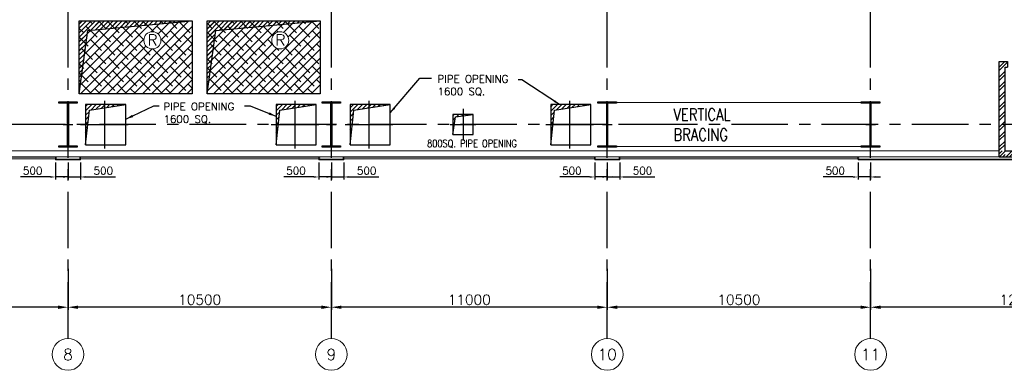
# Model space of a CAD drawing. Header units: inches. Extents: x 0 to 1564127, y -23460 to 23144100.
# Tile 109 of 215: x 479787 to 519047, y 84945 to 98900. Entities that reach past the tile are written whole.
import ezdxf
from ezdxf.enums import TextEntityAlignment as Align

# ---------------------------------------------------------------- set-up
doc = ezdxf.new("R2010")
doc.units = ezdxf.units.IN
doc.header["$LTSCALE"] = 1800
doc.header["$MEASUREMENT"] = 0
doc.linetypes.add('CENTER', pattern=[2, 1.25, -0.25, 0.25, -0.25])
doc.linetypes.add('HIDDEN', pattern=[0.375, 0.25, -0.125])
doc.layers.get('0').update_dxf_attribs({"color": 253, "lineweight": 9})
for name, color, linetype, lineweight in [('A-CHEQUERED PLATE HATCH', 252, 'Continuous', 9), ('CL', 8, 'CENTER', 15), ('CLAD-1', 3, 'Continuous', 15), ('CONCRETE', 145, 'Continuous', 18), ('dimension line', 4, 'Continuous', 13), ('STEEL', 231, 'Continuous', 18), ('TAG', 4, 'Continuous', 15), ('WALL HATCH', 251, 'Continuous', 13), ('WIN', 31, 'Continuous', 13)]:
    doc.layers.add(name, color=color, linetype=linetype, lineweight=lineweight)
for name, color, linetype in [('BRACING', 1, 'HIDDEN'), ('CEN', 2, 'CENTER'), ('COL', 1, 'Continuous'), ('DIM', 4, 'Continuous'), ('GRID', 251, 'CENTER'), ('OPENING', 40, 'Continuous'), ('TEXT', 3, 'Continuous'), ('WALL', 6, 'Continuous'), ('WALL1', 6, 'Continuous')]:
    doc.layers.add(name, color=color, linetype=linetype)
doc.styles.add('COMPLEX', font='complex')
doc.styles.add('ROAMNS', font='ROMANS.shx')
doc.styles.add('ROMANS', font='romans.shx')
doc.dimstyles.new('DIM INT 1', dxfattribs={"dimtxt": 300, "dimasz": 200, "dimexe": 100, "dimexo": 100, "dimgap": 100, "dimtad": 1, "dimdec": 0, "dimzin": 13, "dimdsep": 46, "dimlunit": 5, "dimtxsty": 'ROAMNS', "dimblk1": 'CLOSEDBLANK', "dimcen": 0.09, "dimclrd": 9, "dimclre": 9, "dimclrt": 4, "dimadec": 0, "dimazin": 0, "dimtfac": 1, "dimtdec": 0, "dimtix": 1, "dimtmove": 2, "dimatfit": 3, "dimfxl": 1, "dimtolj": 1, "dimtzin": 13, "dimarcsym": 0})
doc.dimstyles.new('DIM100 x2', dxfattribs={"dimscale": 0, "dimtxt": 400, "dimasz": 400, "dimexe": 100, "dimexo": 100, "dimgap": 100, "dimtad": 1, "dimdec": 0, "dimzin": 13, "dimdsep": 46, "dimtxsty": 'ROMANS', "dimblk2": 'OBLIQUE', "dimcen": 100, "dimdle": 100, "dimclrd": 9, "dimclre": 9, "dimclrt": 4, "dimadec": 0, "dimazin": 0, "dimtfac": 1.1, "dimtdec": 0, "dimtix": 1, "dimtmove": 2, "dimatfit": 3, "dimfxl": 1, "dimtolj": 1, "dimtzin": 13, "dimarcsym": 0})
doc.dimstyles.new('STANDARD1', dxfattribs={"dimtxt": 300, "dimasz": 250, "dimexe": 0, "dimexo": 0, "dimgap": 80, "dimtad": 1, "dimdec": 0, "dimzin": 0, "dimdsep": 46, "dimtxsty": 'ROMANS', "dimcen": 0, "dimclrd": 4, "dimclre": 4, "dimclrt": 7, "dimadec": 0, "dimazin": 0, "dimtfac": 0.09, "dimtdec": 0, "dimtix": 1, "dimtofl": 0, "dimtmove": 0, "dimatfit": 3, "dimfxl": 1, "dimtolj": 1, "dimtzin": 0, "dimarcsym": 0})
doc.dimstyles.new('USER175', dxfattribs={"dimscale": 175, "dimtxt": 2, "dimasz": 1.75, "dimexe": 0, "dimexo": 0, "dimgap": 0.5, "dimtad": 1, "dimdec": 0, "dimzin": 0, "dimdsep": 46, "dimtxsty": 'ROMANS', "dimcen": 0, "dimclrd": 4, "dimclre": 4, "dimclrt": 4, "dimadec": 0, "dimazin": 0, "dimtfac": 0.09, "dimtdec": 0, "dimtix": 1, "dimtofl": 0, "dimtmove": 0, "dimatfit": 3, "dimfxl": 1, "dimtolj": 1, "dimtzin": 0, "dimarcsym": 0})
pattern_1 = [(225, (-122500, 3e-10), (176.7767, -176.7767), []), (315, (-122500, 3e-10), (530.33009, -176.7767), [625, -375])]

# ---------------------------------------------------------------- blocks, each defined once
blk = doc.blocks.new('A-ROW COLUMN')
at = {"layer": 'COL'}
h = blk.add_hatch(dxfattribs=at)
h.set_pattern_fill('ANSI31', color=256, scale=200, style=0)
h.set_pattern_definition([(45, (165226.353, 18853.894), (-17.67767, 17.67767), [])])
h.paths.add_polyline_path([(180799, 40890), (181539, 40890), (181539, 40840), (180799, 40840)])
h.paths.add_polyline_path([(181153, 42590), (181185, 42590), (181185, 40890), (181153, 40890)])
h.paths.add_polyline_path([(180799, 42640), (181539, 42640), (181539, 42590), (180799, 42590)])
blk.add_line((181169, 40840), (181169, 42640))
at = {"layer": 'CEN'}
for p, q in [((181169, 40840), (181169, 42640)), ((180977, 41740), (181360, 41740))]:
    blk.add_line(p, q, dxfattribs=at)
at = {"layer": 'COL'}
for points in [[(180799, 42640), (181539, 42640), (181539, 42590), (180799, 42590)], [(181153, 42590), (181185, 42590), (181185, 40890), (181153, 40890)], [(180799, 40890), (181539, 40890), (181539, 40840), (180799, 40840)]]:
    blk.add_lwpolyline(points, close=True, dxfattribs=at)
blk = doc.blocks.new('*D134')
at = {"layer": 'Defpoints', "color": 0, "transparency": 16777216}
for p in [(513714, 89079), (525714, 87935), (513714, 87454)]:
    blk.add_point(p, dxfattribs=at)
at = {"layer": 'dimension line', "color": 9, "lineweight": -2, "transparency": 16777216}
for p, q in [((513714, 88979), (513714, 87354)), ((525714, 87835), (525714, 87354)), ((525314, 87454), (514114, 87454))]:
    blk.add_line(p, q, dxfattribs=at)
at = {"layer": 'dimension line', "color": 9, "transparency": 16777216}
for points in [[(514114, 87520), (514114, 87387), (513714, 87454)], [(525314, 87520), (525314, 87387), (525714, 87454)]]:
    blk.add_solid(points, dxfattribs=at)
at = {"layer": 'dimension line', "color": 4, "transparency": 16777216, "insert": (519714, 87754), "char_height": 400, "attachment_point": 5, "style": 'ROMANS'}
blk.add_mtext('\\A1;12000', dxfattribs=at)
blk = doc.blocks.new('_Oblique')
at = {"color": 0, "linetype": 'ByBlock', "lineweight": -2}
blk.add_line((-0.5, -0.5), (0.5, 0.5), dxfattribs=at)
blk = doc.blocks.new('*D135')
at = {"layer": 'Defpoints', "color": 0, "transparency": 16777216}
for p in [(503214, 89079), (513714, 87935), (503214, 87454)]:
    blk.add_point(p, dxfattribs=at)
at = {"layer": 'dimension line', "color": 9, "lineweight": -2, "transparency": 16777216}
for p, q in [((503214, 88979), (503214, 87354)), ((513714, 87835), (513714, 87354)), ((513314, 87454), (503614, 87454))]:
    blk.add_line(p, q, dxfattribs=at)
at = {"layer": 'dimension line', "color": 9, "transparency": 16777216}
for points in [[(503614, 87520), (503614, 87387), (503214, 87454)], [(513314, 87520), (513314, 87387), (513714, 87454)]]:
    blk.add_solid(points, dxfattribs=at)
at = {"layer": 'dimension line', "color": 4, "transparency": 16777216, "insert": (508464, 87754), "char_height": 400, "attachment_point": 5, "style": 'ROMANS'}
blk.add_mtext('\\A1;10500', dxfattribs=at)
blk = doc.blocks.new('*D136')
at = {"layer": 'Defpoints', "color": 0, "transparency": 16777216}
for p in [(492214, 89079), (503214, 87935), (492214, 87454)]:
    blk.add_point(p, dxfattribs=at)
at = {"layer": 'dimension line', "color": 9, "lineweight": -2, "transparency": 16777216}
for p, q in [((492214, 88979), (492214, 87354)), ((503214, 87835), (503214, 87354)), ((502814, 87454), (492614, 87454))]:
    blk.add_line(p, q, dxfattribs=at)
at = {"layer": 'dimension line', "color": 9, "transparency": 16777216}
for points in [[(492614, 87520), (492614, 87387), (492214, 87454)], [(502814, 87520), (502814, 87387), (503214, 87454)]]:
    blk.add_solid(points, dxfattribs=at)
at = {"layer": 'dimension line', "color": 4, "transparency": 16777216, "insert": (497714, 87754), "char_height": 400, "attachment_point": 5, "style": 'ROMANS'}
blk.add_mtext('\\A1;11000', dxfattribs=at)
blk = doc.blocks.new('*D137')
at = {"layer": 'Defpoints', "color": 0, "transparency": 16777216}
for p in [(481714, 89079), (492214, 87935), (481714, 87454)]:
    blk.add_point(p, dxfattribs=at)
at = {"layer": 'dimension line', "color": 9, "lineweight": -2, "transparency": 16777216}
for p, q in [((481714, 88979), (481714, 87354)), ((492214, 87835), (492214, 87354)), ((491814, 87454), (482114, 87454))]:
    blk.add_line(p, q, dxfattribs=at)
at = {"layer": 'dimension line', "color": 9, "transparency": 16777216}
for points in [[(482114, 87520), (482114, 87387), (481714, 87454)], [(491814, 87520), (491814, 87387), (492214, 87454)]]:
    blk.add_solid(points, dxfattribs=at)
at = {"layer": 'dimension line', "color": 4, "transparency": 16777216, "insert": (486964, 87754), "char_height": 400, "attachment_point": 5, "style": 'ROMANS'}
blk.add_mtext('\\A1;10500', dxfattribs=at)
blk = doc.blocks.new('*D138')
at = {"layer": 'Defpoints', "color": 0, "transparency": 16777216}
for p in [(470714, 89079), (481714, 87935), (470714, 87454)]:
    blk.add_point(p, dxfattribs=at)
at = {"layer": 'dimension line', "color": 9, "lineweight": -2, "transparency": 16777216}
for p, q in [((470714, 88979), (470714, 87354)), ((481714, 87835), (481714, 87354)), ((481314, 87454), (471114, 87454))]:
    blk.add_line(p, q, dxfattribs=at)
at = {"layer": 'dimension line', "color": 9, "transparency": 16777216}
for points in [[(471114, 87520), (471114, 87387), (470714, 87454)], [(481314, 87520), (481314, 87387), (481714, 87454)]]:
    blk.add_solid(points, dxfattribs=at)
at = {"layer": 'dimension line', "color": 4, "transparency": 16777216, "insert": (476214, 87754), "char_height": 400, "attachment_point": 5, "style": 'ROMANS'}
blk.add_mtext('\\A1;11000', dxfattribs=at)
blk = doc.blocks.new('GRD')
at = {"layer": 'CL', "linetype": 'Continuous'}
blk.add_circle((0, 419.99985), 419.99985, dxfattribs=at)
at = {"layer": 'CL', "color": 4, "style": 'COMPLEX'}
blk.add_attdef('GRD', text='', height=300, dxfattribs=at).set_placement((0, 419.99985), align=Align.MIDDLE)
blk = doc.blocks.new('STAIR AT A-ROW SC-02 ENCLOSER')
at = {"layer": 'WALL HATCH'}
h = blk.add_hatch(dxfattribs=at)
h.set_pattern_fill('ANSI32', color=256, scale=750, style=0)
h.set_pattern_definition([(45, (-993505, 238893.87), (-198.87378, 198.87378), []), (45, (-993372.42, 238893.87), (-198.87378, 198.87378), [])])
h.paths.add_polyline_path([(-5335, 2285), (-5335, 2515), (115, 2515), (115, 929), (-115, 929), (-115, 2285)])
h.paths.add_polyline_path([(-6535, 2285), (-6535, 2515), (-6865, 2515), (-6865, -1280), (-6635, -1280), (-6635, 2285)])
h = blk.add_hatch(dxfattribs=at)
h.set_pattern_fill('ANSI32', color=256, scale=750, style=0)
h.set_pattern_definition([(45, (-993635, 238893.87), (-198.87378, 198.87378), []), (45, (-993502.42, 238893.87), (-198.87378, 198.87378), [])])
h.paths.add_polyline_path([(-115, -1050), (-115, -900), (115, -900), (115, -1280), (-6865, -1280), (-6865, -1050), (-6635, -1050), (-6635, -1050)])
at = {"layer": 'WALL'}
for p, q in [((-6865, -1280), (-6865, 2515)), ((-6865, 2515), (-6535, 2515)), ((-6535, 2515), (-6535, 2285)), ((-5335, 2515), (115, 2515)), ((115, 900), (115, 2515)), ((-6635, -1050), (-6635, 2285)), ((-6635, 2285), (-6535, 2285)), ((-5335, 2285), (-115, 2285)), ((-115, 900), (-115, 2285))]:
    blk.add_line(p, q, dxfattribs=at)
at = {"layer": 'WALL', "flags": 128}
blk.add_lwpolyline([(-5335, 2285), (-5335, 2515)], dxfattribs=at)
at = {"layer": 'WALL1'}
for p, q in [((-6635, -1050), (-115, -1050)), ((-115, -1050), (-115, -900)), ((115, -1280), (115, -900)), ((-6865, -1280), (115, -1280))]:
    blk.add_line(p, q, dxfattribs=at)
blk = doc.blocks.new('A$C3B1115A1')
at = {"layer": 'STEEL'}
for p, q in [((-270, -91), (-320, -91)), ((-320, -91), (-320, -191)), ((-320, -191), (-270, -191))]:
    blk.add_line(p, q, dxfattribs=at)
blk.add_lwpolyline([(-270, -191), (-270, -183, 0.397434), (-272, -180), (-307, -177, -0.397434), (-310, -174), (-310, -109, -0.397434), (-307, -106), (-272, -103, 0.397434), (-270, -100), (-270, -91)], format="xyb", dxfattribs=at)
blk = doc.blocks.new('*D1547')
at = {"layer": 'Defpoints', "color": 0, "transparency": 16777216}
for p in [(481214, 93317), (481714, 93317), (481714, 92640)]:
    blk.add_point(p, dxfattribs=at)
at = {"layer": 'DIM', "color": 9, "lineweight": -2, "transparency": 16777216}
for p, q in [((481214, 93217), (481214, 92540)), ((481714, 93217), (481714, 92540)), ((481014, 92640), (479821, 92640)), ((481714, 92640), (481214, 92640)), ((481914, 92640), (482114, 92640))]:
    blk.add_line(p, q, dxfattribs=at)
at = {"layer": 'DIM', "color": 9, "transparency": 16777216}
for points in [[(481014, 92673), (481014, 92606), (481214, 92640)], [(481914, 92673), (481914, 92606), (481714, 92640)]]:
    blk.add_solid(points, dxfattribs=at)
at = {"layer": 'DIM', "color": 4, "transparency": 16777216, "insert": (480306, 92890), "char_height": 300, "attachment_point": 5, "style": 'ROAMNS'}
blk.add_mtext('\\A1;500', dxfattribs=at)
blk = doc.blocks.new('_ClosedBlank')
at = {"color": 0, "linetype": 'ByBlock', "lineweight": -2}
for p, q in [((-1, 0.17), (0, 0)), ((-1, 0.17), (-1, -0.17)), ((0, 0), (-1, -0.17))]:
    blk.add_line(p, q, dxfattribs=at)
blk = doc.blocks.new('*D1548')
at = {"layer": 'Defpoints', "color": 0, "transparency": 16777216}
for p in [(481714, 93317), (482214, 93317), (481714, 92640)]:
    blk.add_point(p, dxfattribs=at)
at = {"layer": 'DIM', "color": 9, "lineweight": -2, "transparency": 16777216}
for p, q in [((481714, 93217), (481714, 92540)), ((482214, 93217), (482214, 92540)), ((481514, 92640), (481314, 92640)), ((481714, 92640), (482214, 92640)), ((482414, 92640), (483607, 92640))]:
    blk.add_line(p, q, dxfattribs=at)
at = {"layer": 'DIM', "color": 9, "transparency": 16777216}
for points in [[(481514, 92673), (481514, 92606), (481714, 92640)], [(482414, 92673), (482414, 92606), (482214, 92640)]]:
    blk.add_solid(points, dxfattribs=at)
at = {"layer": 'DIM', "color": 4, "transparency": 16777216, "insert": (483121, 92890), "char_height": 300, "attachment_point": 5, "style": 'ROAMNS'}
blk.add_mtext('\\A1;500', dxfattribs=at)
blk = doc.blocks.new('*D1549')
at = {"layer": 'Defpoints', "color": 0, "transparency": 16777216}
for p in [(491714, 93317), (492214, 93317), (492214, 92640)]:
    blk.add_point(p, dxfattribs=at)
at = {"layer": 'DIM', "color": 9, "lineweight": -2, "transparency": 16777216}
for p, q in [((491714, 93217), (491714, 92540)), ((492214, 93217), (492214, 92540)), ((491514, 92640), (490321, 92640)), ((492214, 92640), (491714, 92640)), ((492414, 92640), (492614, 92640))]:
    blk.add_line(p, q, dxfattribs=at)
at = {"layer": 'DIM', "color": 9, "transparency": 16777216}
for points in [[(491514, 92673), (491514, 92606), (491714, 92640)], [(492414, 92673), (492414, 92606), (492214, 92640)]]:
    blk.add_solid(points, dxfattribs=at)
at = {"layer": 'DIM', "color": 4, "transparency": 16777216, "insert": (490806, 92890), "char_height": 300, "attachment_point": 5, "style": 'ROAMNS'}
blk.add_mtext('\\A1;500', dxfattribs=at)
blk = doc.blocks.new('*D1550')
at = {"layer": 'Defpoints', "color": 0, "transparency": 16777216}
for p in [(492214, 93317), (492714, 93317), (492214, 92640)]:
    blk.add_point(p, dxfattribs=at)
at = {"layer": 'DIM', "color": 9, "lineweight": -2, "transparency": 16777216}
for p, q in [((492214, 93217), (492214, 92540)), ((492714, 93217), (492714, 92540)), ((492014, 92640), (491814, 92640)), ((492214, 92640), (492714, 92640)), ((492914, 92640), (494107, 92640))]:
    blk.add_line(p, q, dxfattribs=at)
at = {"layer": 'DIM', "color": 9, "transparency": 16777216}
for points in [[(492014, 92673), (492014, 92606), (492214, 92640)], [(492914, 92673), (492914, 92606), (492714, 92640)]]:
    blk.add_solid(points, dxfattribs=at)
at = {"layer": 'DIM', "color": 4, "transparency": 16777216, "insert": (493621, 92890), "char_height": 300, "attachment_point": 5, "style": 'ROAMNS'}
blk.add_mtext('\\A1;500', dxfattribs=at)
blk = doc.blocks.new('*D1551')
at = {"layer": 'Defpoints', "color": 0, "transparency": 16777216}
for p in [(502714, 93317), (503214, 93317), (503214, 92640)]:
    blk.add_point(p, dxfattribs=at)
at = {"layer": 'DIM', "color": 9, "lineweight": -2, "transparency": 16777216}
for p, q in [((502714, 93217), (502714, 92540)), ((503214, 93217), (503214, 92540)), ((502514, 92640), (501321, 92640)), ((503214, 92640), (502714, 92640)), ((503414, 92640), (503614, 92640))]:
    blk.add_line(p, q, dxfattribs=at)
at = {"layer": 'DIM', "color": 9, "transparency": 16777216}
for points in [[(502514, 92673), (502514, 92606), (502714, 92640)], [(503414, 92673), (503414, 92606), (503214, 92640)]]:
    blk.add_solid(points, dxfattribs=at)
at = {"layer": 'DIM', "color": 4, "transparency": 16777216, "insert": (501806, 92890), "char_height": 300, "attachment_point": 5, "style": 'ROAMNS'}
blk.add_mtext('\\A1;500', dxfattribs=at)
blk = doc.blocks.new('*D1552')
at = {"layer": 'Defpoints', "color": 0, "transparency": 16777216}
for p in [(503214, 93317), (503714, 93317), (503214, 92640)]:
    blk.add_point(p, dxfattribs=at)
at = {"layer": 'DIM', "color": 9, "lineweight": -2, "transparency": 16777216}
for p, q in [((503214, 93217), (503214, 92540)), ((503714, 93217), (503714, 92540)), ((503014, 92640), (502814, 92640)), ((503214, 92640), (503714, 92640)), ((503914, 92640), (505107, 92640))]:
    blk.add_line(p, q, dxfattribs=at)
at = {"layer": 'DIM', "color": 9, "transparency": 16777216}
for points in [[(503014, 92673), (503014, 92606), (503214, 92640)], [(503914, 92673), (503914, 92606), (503714, 92640)]]:
    blk.add_solid(points, dxfattribs=at)
at = {"layer": 'DIM', "color": 4, "transparency": 16777216, "insert": (504621, 92890), "char_height": 300, "attachment_point": 5, "style": 'ROAMNS'}
blk.add_mtext('\\A1;500', dxfattribs=at)
blk = doc.blocks.new('*D1553')
at = {"layer": 'Defpoints', "color": 0, "transparency": 16777216}
for p in [(513214, 93317), (513714, 93317), (513714, 92640)]:
    blk.add_point(p, dxfattribs=at)
at = {"layer": 'DIM', "color": 9, "lineweight": -2, "transparency": 16777216}
for p, q in [((513214, 93217), (513214, 92540)), ((513714, 93217), (513714, 92540)), ((513014, 92640), (511821, 92640)), ((513714, 92640), (513214, 92640)), ((513914, 92640), (514114, 92640))]:
    blk.add_line(p, q, dxfattribs=at)
at = {"layer": 'DIM', "color": 9, "transparency": 16777216}
for points in [[(513014, 92673), (513014, 92606), (513214, 92640)], [(513914, 92673), (513914, 92606), (513714, 92640)]]:
    blk.add_solid(points, dxfattribs=at)
at = {"layer": 'DIM', "color": 4, "transparency": 16777216, "insert": (512306, 92890), "char_height": 300, "attachment_point": 5, "style": 'ROAMNS'}
blk.add_mtext('\\A1;500', dxfattribs=at)

msp = doc.modelspace()

# ---------------------------------------------------------------- hatches: boundary and pattern name
at = {"layer": 'A-CHEQUERED PLATE HATCH', "linetype": 'Continuous'}
h = msp.add_hatch(dxfattribs=at)
h.set_pattern_fill('ANSI38', color=256, scale=2000, angle=180, style=0)
h.set_pattern_definition(pattern_1)
edge = h.paths.add_edge_path()
edge.add_arc((485077.04, 98078.53), 339.74, 0, 360)
h.paths.add_polyline_path([(482163.7, 98850.31), (486663.7, 98850.31), (486663.7, 95950.31), (482163.7, 95950.31)])
h = msp.add_hatch(dxfattribs=at)
h.set_pattern_fill('ANSI38', color=256, scale=2000, angle=180, style=0)
h.set_pattern_definition(pattern_1)
edge = h.paths.add_edge_path()
edge.add_arc((490177.04, 98078.53), 339.74, 0, 360)
h.paths.add_polyline_path([(487263.7, 98850.31), (491763.7, 98850.31), (491763.7, 95950.31), (487263.7, 95950.31)])
at = {"layer": 'OPENING'}
h = msp.add_hatch(dxfattribs=at)
h.set_pattern_fill('ANSI31', color=8, scale=1000, style=0)
h.paths.add_polyline_path([(486663.7, 98850.31), (482163.7, 98850.31), (482163.7, 97425.31), (482364.85, 97425.31), (482508.28, 98477.11)])
h.paths.add_polyline_path([(482364.85, 97425.31), (482163.7, 97425.31), (482163.7, 95950.31)])
h = msp.add_hatch(dxfattribs=at)
h.set_pattern_fill('ANSI31', color=8, scale=1000, style=0)
h.paths.add_polyline_path([(491763.7, 98850.31), (487263.7, 98850.31), (487263.7, 97425.31), (487464.85, 97425.31), (487608.28, 98477.11)])
h.paths.add_polyline_path([(487464.85, 97425.31), (487263.7, 97425.31), (487263.7, 95950.31)])
h = msp.add_hatch(dxfattribs=at)
h.set_pattern_fill('ANSI31', color=8, scale=1000, style=0)
h.paths.add_polyline_path([(484013.7, 95525.31), (482413.7, 95525.31), (482624.14, 95314.87)])
h.paths.add_polyline_path([(482564.46, 95305.83), (482624.14, 95314.87), (482413.7, 95525.31), (482413.7, 93925.31)])
h = msp.add_hatch(dxfattribs=at)
h.set_pattern_fill('ANSI31', color=8, scale=1000, style=0)
h.paths.add_polyline_path([(491613.7, 95525.31), (490013.7, 95525.31), (490224.14, 95314.87)])
h.paths.add_polyline_path([(490164.46, 95305.83), (490224.14, 95314.87), (490013.7, 95525.31), (490013.7, 93925.31)])
h = msp.add_hatch(dxfattribs=at)
h.set_pattern_fill('ANSI31', color=8, scale=1000, style=0)
h.paths.add_polyline_path([(494563.7, 95525.31), (492963.7, 95525.31), (493174.14, 95314.87)])
h.paths.add_polyline_path([(493114.46, 95305.83), (493174.14, 95314.87), (492963.7, 95525.31), (492963.7, 93925.31)])
h = msp.add_hatch(dxfattribs=at)
h.set_pattern_fill('ANSI31', color=8, scale=1000, style=0)
h.paths.add_polyline_path([(502563.7, 95525.31), (500963.7, 95525.31), (501174.14, 95314.87)])
h.paths.add_polyline_path([(501114.46, 95305.83), (501174.14, 95314.87), (500963.7, 95525.31), (500963.7, 93925.31)])
h = msp.add_hatch(dxfattribs=at)
h.set_pattern_fill('ANSI31', color=8, scale=1000, style=0)
h.paths.add_polyline_path([(497463.7, 95125.31), (497063.7, 95125.31), (497063.7, 94725.31), (497118.63, 94725.31), (497160.29, 95028.72), (497463.7, 95070.38)])
h.paths.add_polyline_path([(497863.7, 95125.31), (497463.7, 95125.31), (497463.7, 95070.38)])
h.paths.add_polyline_path([(497118.63, 94725.31), (497063.7, 94725.31), (497063.7, 94325.31)])

# ---------------------------------------------------------------- linework, layer by layer
at = {"layer": 'BRACING', "const_width": 40}
for points in [[(503583.7, 95600.31), (513343.7, 95600.31)], [(503583.7, 93850.31), (513343.7, 93850.31)]]:
    msp.add_lwpolyline(points, dxfattribs=at)
at = {"layer": 'CEN'}
for p, q in [((483163.7, 95675.31), (483163.7, 93775.31)), ((490763.7, 95675.31), (490763.7, 93775.31)), ((493713.7, 95675.31), (493713.7, 93775.31)), ((501713.7, 95675.31), (501713.7, 93775.31)), ((497463.7, 95352.84), (497463.7, 94097.78)), ((482213.7, 94725.31), (484113.7, 94725.31)), ((489813.7, 94725.31), (491713.7, 94725.31)), ((492763.7, 94725.31), (494663.7, 94725.31)), ((496945.6, 94725.31), (497981.81, 94725.31)), ((500763.7, 94725.31), (502663.7, 94725.31)), ((505313.7, 94725.31), (503713.7, 94725.31))]:
    msp.add_line(p, q, dxfattribs=at)
at = {"layer": 'CLAD-1'}
for p, q in [((481213.7, 93345.31), (481213.7, 93317.31)), ((482213.7, 93345.31), (482213.7, 93317.31)), ((491713.7, 93345.31), (491713.7, 93317.31)), ((492713.7, 93345.31), (492713.7, 93317.31)), ((502713.7, 93345.31), (502713.7, 93317.31)), ((503713.7, 93345.31), (503713.7, 93317.31)), ((513213.7, 93345.31), (513213.7, 93317.31))]:
    msp.add_line(p, q, dxfattribs=at)
at = {"layer": 'CLAD-1', "flags": 128}
for points in [[(482213.7, 93345.31), (481213.7, 93345.31)], [(482213.7, 93317.31), (481213.7, 93317.31)], [(492713.7, 93345.31), (491713.7, 93345.31)], [(492713.7, 93317.31), (491713.7, 93317.31)], [(503713.7, 93345.31), (502713.7, 93345.31)], [(503713.7, 93317.31), (502713.7, 93317.31)], [(525713.7, 93345.31), (513213.7, 93345.31)], [(525713.7, 93317.31), (513213.7, 93317.31)]]:
    msp.add_lwpolyline(points, dxfattribs=at)
at = {"layer": 'CONCRETE'}
for p, q in [((518848.7, 93675.31), (455083.7, 93675.31)), ((518848.7, 93445.31), (455083.7, 93445.31))]:
    msp.add_line(p, q, dxfattribs=at)
at = {"layer": 'GRID'}
for p, q in [((492213.7, 86204.51), (492213.7, 141532.55)), ((481713.7, 86204.51), (481713.7, 141225.31)), ((481713.7, 86204.51), (481713.7, 141225.31)), ((492213.7, 86204.51), (492213.7, 141164.07)), ((503213.7, 86204.51), (503213.7, 141225.31)), ((503213.7, 86204.51), (503213.7, 141225.31)), ((513713.7, 86204.51), (513713.7, 141225.31)), ((513713.7, 86204.51), (513713.7, 141225.31)), ((532013.7, 94725.31), (396913.7, 94725.31)), ((532013.7, 94725.31), (396913.7, 94725.31))]:
    msp.add_line(p, q, dxfattribs=at)
at = {"layer": 'OPENING'}
for p, q in [((482564.46, 95305.83), (484013.7, 95525.31)), ((490164.46, 95305.83), (491613.7, 95525.31)), ((493114.46, 95305.83), (494563.7, 95525.31)), ((501114.46, 95305.83), (502563.7, 95525.31)), ((482413.7, 93925.31), (482564.46, 95305.83)), ((490013.7, 93925.31), (490164.46, 95305.83)), ((492963.7, 93925.31), (493114.46, 95305.83)), ((500963.7, 93925.31), (501114.46, 95305.83))]:
    msp.add_line(p, q, dxfattribs=at)
for points in [[(482163.7, 98850.31), (486663.7, 98850.31), (486663.7, 95950.31), (482163.7, 95950.31)], [(487263.7, 98850.31), (491763.7, 98850.31), (491763.7, 95950.31), (487263.7, 95950.31)], [(482413.7, 93925.31), (484013.7, 93925.31), (484013.7, 95525.31), (482413.7, 95525.31)], [(490013.7, 93925.31), (491613.7, 93925.31), (491613.7, 95525.31), (490013.7, 95525.31)], [(492963.7, 93925.31), (494563.7, 93925.31), (494563.7, 95525.31), (492963.7, 95525.31)], [(500963.7, 93925.31), (502563.7, 93925.31), (502563.7, 95525.31), (500963.7, 95525.31)], [(497063.7, 94325.31), (497863.7, 94325.31), (497863.7, 95125.31), (497063.7, 95125.31)]]:
    msp.add_lwpolyline(points, close=True, dxfattribs=at)
for points in [[(482163.7, 95950.31), (482508.28, 98477.11), (486663.7, 98850.31)], [(487263.7, 95950.31), (487608.28, 98477.11), (491763.7, 98850.31)], [(497063.7, 94325.31), (497160.29, 95028.72), (497863.7, 95125.31)]]:
    msp.add_lwpolyline(points, dxfattribs=at)
at = {"layer": 'TAG'}
for centre in [(485077.04, 98078.53), (490177.04, 98078.53)]:
    msp.add_circle(centre, 339.74, dxfattribs=at)
at = {"layer": 'WIN'}
for p, q in [((471213.7, 93432.81), (481213.7, 93432.81)), ((471213.7, 93357.81), (481213.7, 93357.81)), ((482213.7, 93432.81), (486963.7, 93432.81)), ((482213.7, 93357.81), (486963.7, 93357.81)), ((486963.7, 93432.81), (491713.7, 93432.81)), ((486963.7, 93357.81), (491713.7, 93357.81)), ((492713.7, 93432.81), (502713.7, 93432.81)), ((492713.7, 93357.81), (502713.7, 93357.81)), ((503713.7, 93432.81), (508463.7, 93432.81)), ((503713.7, 93357.81), (508463.7, 93357.81)), ((508463.7, 93432.81), (513213.7, 93432.81)), ((508463.7, 93357.81), (513213.7, 93357.81))]:
    msp.add_line(p, q, dxfattribs=at)

# ---------------------------------------------------------------- block references
at = {"layer": 'COL'}
for p in [(300545.17, 52985.56), (311045.17, 52985.56), (322045.17, 52985.56), (332545.17, 52985.56)]:
    msp.add_blockref('A-ROW COLUMN', p, dxfattribs=at)
at = {"layer": 'DIM'}
for p in [(481533.34, 93536.77), (492033.34, 93536.77), (503033.34, 93536.77), (513533.34, 93536.77)]:
    msp.add_blockref('A$C3B1115A1', p, dxfattribs=at)
at = {"layer": 'DIM', "xscale": -1}
for p in [(481894.06, 93536.77), (492394.06, 93536.77), (503394.06, 93536.77)]:
    msp.add_blockref('A$C3B1115A1', p, dxfattribs=at)
at = {"layer": 'DIM', "xscale": 1.5, "yscale": 1.5, "zscale": 1.5}
for p, values in [((481713.83, 84944.51), {'GRD': '8'}), ((492213.83, 84944.51), {'GRD': '9'}), ((503213.83, 84944.51), {'GRD': '10'}), ((513713.83, 84944.51), {'GRD': '11'})]:
    msp.add_blockref('GRD', p, dxfattribs=at).add_auto_attribs(values)
at = {"layer": 'WALL1'}
msp.add_blockref('STAIR AT A-ROW SC-02 ENCLOSER', (525713.7, 94725.31), dxfattribs=at)

# ---------------------------------------------------------------- texts
at = {"layer": 'TAG', "style": 'ROMANS'}
for p in [(484883.15, 97867.3), (489983.15, 97867.3)]:
    msp.add_text('R', height=445.34, dxfattribs=at).set_placement(p)
at = {"layer": 'TEXT', "style": 'ROMANS', "width": 0.8}
msp.add_text('800SQ. PIPE OPENING', height=300, dxfattribs=at).set_placement((496030.87, 93823.28))
at = {"layer": 'TEXT', "attachment_point": 1, "style": 'ROMANS'}
for s, insert, char_height, width in [('PIPE OPENING 1600 SQ. ', (496445.54, 96692.43), 300, 3495.5954), ('PIPE OPENING 1600 SQ. ', (485519.57, 95593.54), 300, 3939.3492), ('{\\W0.8;VERTICAL BRACING}', (505858.45, 95365.31), 480, 2515.419)]:
    msp.add_mtext(s, dxfattribs=dict(at, insert=insert, char_height=char_height, width=width))

# ---------------------------------------------------------------- dimensions: what is measured, and where the dimension line sits
at = {"layer": 'DIM'}
for base, p1, p2, picture, middle in [((481713.7, 92639.83), (481213.7, 93317.31), (481713.7, 93317.31), '*D1547', (480306.38, 92639.83)), ((492213.7, 92639.83), (491713.7, 93317.31), (492213.7, 93317.31), '*D1549', (490806.38, 92639.83)), ((503213.7, 92639.83), (502713.7, 93317.31), (503213.7, 93317.31), '*D1551', (501806.38, 92639.83)), ((513713.7, 92639.83), (513213.7, 93317.31), (513713.7, 93317.31), '*D1553', (512306.38, 92639.83))]:
    dim = msp.add_linear_dim(base=base, p1=p1, p2=p2, angle=180, dimstyle='DIM INT 1', override={"dimtmove": 0}, dxfattribs=at)
    dim.commit()
    dim.dimension.update_dxf_attribs({"geometry": picture, "text_midpoint": middle, "dimtype": 160})
for base, p1, p2, picture, middle in [((481713.7, 92639.83), (482213.7, 93317.31), (481713.7, 93317.31), '*D1548', (483121.03, 92639.83)), ((492213.7, 92639.83), (492713.7, 93317.31), (492213.7, 93317.31), '*D1550', (493621.03, 92639.83)), ((503213.7, 92639.83), (503713.7, 93317.31), (503213.7, 93317.31), '*D1552', (504621.03, 92639.83))]:
    dim = msp.add_linear_dim(base=base, p1=p1, p2=p2, dimstyle='DIM INT 1', override={"dimtmove": 0}, dxfattribs=at)
    dim.commit()
    dim.dimension.update_dxf_attribs({"geometry": picture, "text_midpoint": middle, "dimtype": 160})
at = {"layer": 'dimension line'}
for base, p1, p2, picture, middle in [((470713.7, 87453.81), (481713.7, 87935.49), (470713.7, 89079.38), '*D138', (476213.7, 87753.81)), ((481713.7, 87453.81), (492213.7, 87935.49), (481713.7, 89079.38), '*D137', (486963.7, 87753.81)), ((492213.7, 87453.81), (503213.7, 87935.49), (492213.7, 89079.38), '*D136', (497713.7, 87753.81)), ((503213.7, 87453.81), (513713.7, 87935.49), (503213.7, 89079.38), '*D135', (508463.7, 87753.81)), ((513713.7, 87453.81), (525713.7, 87935.49), (513713.7, 89079.38), '*D134', (519713.7, 87753.81))]:
    dim = msp.add_linear_dim(base=base, p1=p1, p2=p2, angle=180, dimstyle='DIM100 x2', override={"dimscale": 1}, dxfattribs=at)
    dim.commit()
    dim.dimension.update_dxf_attribs({"geometry": picture, "text_midpoint": middle})

# ---------------------------------------------------------------- leaders
for points in [[(484013.7, 94938.07), (485137.5, 95471.79), (485352.7, 95471.79)], [(490013.7, 95052.93), (488991.77, 95460.53), (488747.06, 95460.53)]]:
    msp.add_leader(points, dimstyle='USER175', override={"dimgap": 0.5, "dimtad": 0})
at = {"layer": 'DIM'}
for points in [[(494563.7, 95193.18), (495737.03, 96567.62), (496202.57, 96567.62)], [(501312.54, 95525.31), (499813.6, 96512.76), (499660.99, 96512.76)]]:
    msp.add_leader(points, dimstyle='STANDARD1', override={"dimtad": 0}, dxfattribs=at)

doc.saveas('drawing.dxf')
